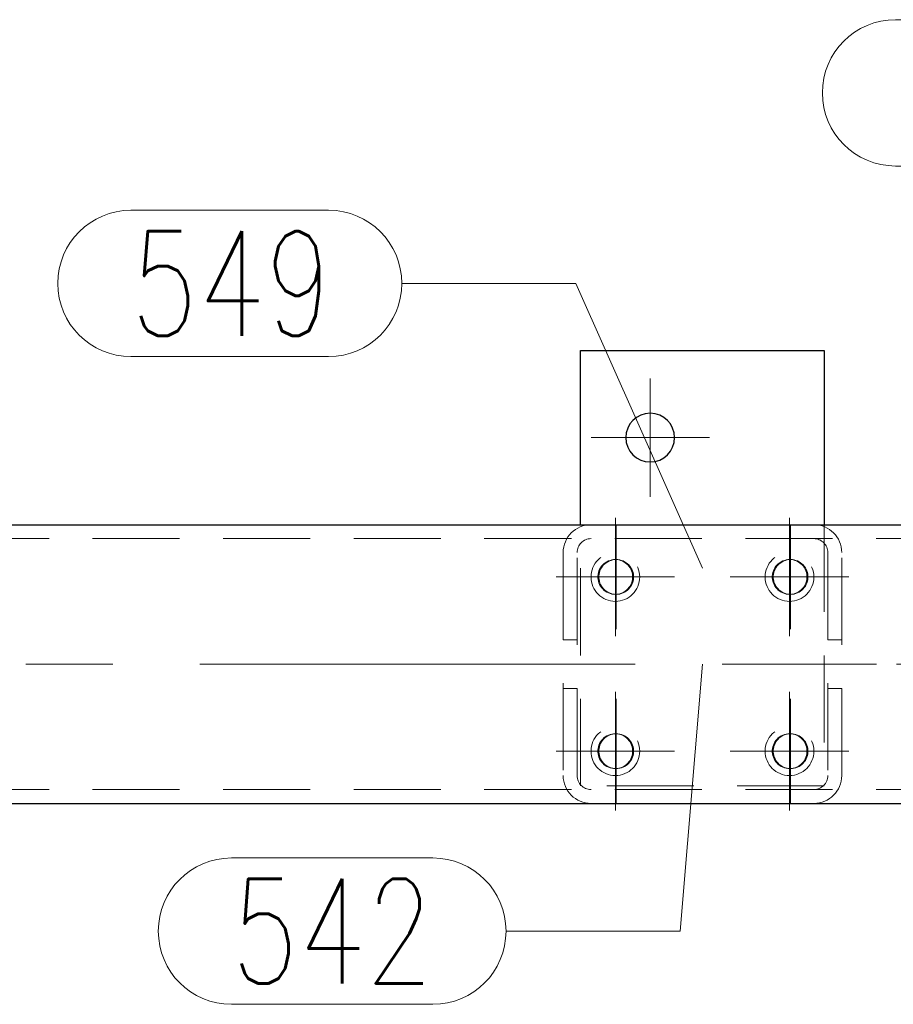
# Model space of a CAD drawing. Header units: millimetres. Extents: x -853 to -247, y 10927 to 11422.
# Tile 31 of 59: x -650 to -625, y 11115 to 11143. Entities that reach past the tile are written whole.
import ezdxf

# ---------------------------------------------------------------- set-up
doc = ezdxf.new("R2010")
doc.units = ezdxf.units.MM
doc.header["$LTSCALE"] = 10
doc.linetypes.add('HIDDEN', pattern=[0.375, 0.25, -0.125])
doc.linetypes.add('MITTE', pattern=[2, 1.25, -0.25, 0.25, -0.25])
for name, color, linetype, lineweight in [('PS_Bolt', 4, 'Continuous', 13), ('PS_Hidden', 2, 'HIDDEN', 9), ('PS_Mid', 5, 'MITTE', 15), ('PS_Pos', 1, 'Continuous', 15), ('PS_Shape', 161, 'Continuous', 30), ('PS_SOLID', 7, 'Continuous', 30)]:
    doc.layers.add(name, color=color, linetype=linetype, lineweight=lineweight)
doc.styles.add('simplex', font='simplex.shx', dxfattribs={"width": 0.75})

# ---------------------------------------------------------------- blocks, each defined once
blk = doc.blocks.new('*X234')
at = {"layer": 'PS_Hidden', "color": 2, "linetype": 'HIDDEN'}
for p, q in [((-633.772, 11121.203), (-633.772, 11128.703)), ((-626.772, 11128.703), (-626.772, 11121.203)), ((-779.036, 11128.303), (-606.305, 11128.303)), ((-634.272, 11127.903), (-634.272, 11121.503)), ((-633.872, 11121.503), (-633.872, 11127.903)), ((-626.672, 11127.903), (-626.672, 11121.503)), ((-626.272, 11121.503), (-626.272, 11127.903)), ((-633.17, 11127.509), (-633.199, 11127.468)), ((-633.171, 11127.468), (-633.142, 11127.509)), ((-633.137, 11127.548), (-633.17, 11127.509)), ((-633.142, 11127.509), (-633.109, 11127.548)), ((-633.101, 11127.582), (-633.137, 11127.548)), ((-633.109, 11127.548), (-633.073, 11127.582)), ((-633.061, 11127.613), (-633.101, 11127.582)), ((-633.073, 11127.582), (-633.033, 11127.613)), ((-633.018, 11127.64), (-633.061, 11127.613)), ((-633.033, 11127.613), (-632.99, 11127.64)), ((-632.972, 11127.663), (-633.018, 11127.64)), ((-632.99, 11127.64), (-632.945, 11127.663)), ((-632.925, 11127.68), (-632.972, 11127.663)), ((-632.945, 11127.663), (-632.897, 11127.68)), ((-632.876, 11127.693), (-632.925, 11127.68)), ((-632.897, 11127.68), (-632.848, 11127.693)), ((-632.826, 11127.7), (-632.876, 11127.693)), ((-632.848, 11127.693), (-632.798, 11127.7)), ((-632.776, 11127.703), (-632.826, 11127.7)), ((-632.798, 11127.7), (-632.748, 11127.703)), ((-632.725, 11127.7), (-632.776, 11127.703)), ((-632.776, 11127.703), (-632.748, 11127.703)), ((-632.748, 11127.703), (-632.697, 11127.7)), ((-632.675, 11127.693), (-632.725, 11127.7)), ((-632.697, 11127.7), (-632.647, 11127.693)), ((-632.626, 11127.68), (-632.675, 11127.693)), ((-632.647, 11127.693), (-632.599, 11127.68)), ((-632.579, 11127.663), (-632.626, 11127.68)), ((-632.599, 11127.68), (-632.551, 11127.663)), ((-632.534, 11127.64), (-632.579, 11127.663)), ((-632.551, 11127.663), (-632.506, 11127.64)), ((-632.491, 11127.613), (-632.534, 11127.64)), ((-632.506, 11127.64), (-632.463, 11127.613)), ((-632.451, 11127.582), (-632.491, 11127.613)), ((-632.463, 11127.613), (-632.423, 11127.582)), ((-632.414, 11127.548), (-632.451, 11127.582)), ((-632.423, 11127.582), (-632.386, 11127.548)), ((-632.381, 11127.509), (-632.414, 11127.548)), ((-632.386, 11127.548), (-632.353, 11127.509)), ((-632.352, 11127.468), (-632.381, 11127.509)), ((-632.353, 11127.509), (-632.325, 11127.468)), ((-628.163, 11127.509), (-628.192, 11127.468)), ((-628.164, 11127.468), (-628.135, 11127.509)), ((-628.13, 11127.548), (-628.163, 11127.509)), ((-628.135, 11127.509), (-628.102, 11127.548)), ((-628.093, 11127.582), (-628.13, 11127.548)), ((-628.102, 11127.548), (-628.065, 11127.582)), ((-628.053, 11127.613), (-628.093, 11127.582)), ((-628.065, 11127.582), (-628.025, 11127.613)), ((-628.011, 11127.64), (-628.053, 11127.613)), ((-628.025, 11127.613), (-627.983, 11127.64)), ((-627.965, 11127.663), (-628.011, 11127.64)), ((-627.983, 11127.64), (-627.937, 11127.663)), ((-627.918, 11127.68), (-627.965, 11127.663)), ((-627.937, 11127.663), (-627.89, 11127.68)), ((-627.869, 11127.693), (-627.918, 11127.68)), ((-627.89, 11127.68), (-627.841, 11127.693)), ((-627.819, 11127.7), (-627.869, 11127.693)), ((-627.841, 11127.693), (-627.791, 11127.7)), ((-627.768, 11127.703), (-627.819, 11127.7)), ((-627.791, 11127.7), (-627.741, 11127.703)), ((-627.718, 11127.7), (-627.768, 11127.703)), ((-627.768, 11127.703), (-627.741, 11127.703)), ((-627.741, 11127.703), (-627.69, 11127.7)), ((-627.668, 11127.693), (-627.718, 11127.7)), ((-627.69, 11127.7), (-627.64, 11127.693)), ((-627.619, 11127.68), (-627.668, 11127.693)), ((-627.64, 11127.693), (-627.591, 11127.68)), ((-627.572, 11127.663), (-627.619, 11127.68)), ((-627.591, 11127.68), (-627.544, 11127.663)), ((-627.526, 11127.64), (-627.572, 11127.663)), ((-627.544, 11127.663), (-627.498, 11127.64)), ((-627.484, 11127.613), (-627.526, 11127.64)), ((-627.498, 11127.64), (-627.456, 11127.613)), ((-627.444, 11127.582), (-627.484, 11127.613)), ((-627.456, 11127.613), (-627.416, 11127.582)), ((-627.407, 11127.548), (-627.444, 11127.582)), ((-627.416, 11127.582), (-627.379, 11127.548)), ((-627.374, 11127.509), (-627.407, 11127.548)), ((-627.379, 11127.548), (-627.346, 11127.509)), ((-627.345, 11127.468), (-627.374, 11127.509)), ((-627.346, 11127.509), (-627.317, 11127.468)), ((-633.269, 11127.279), (-633.274, 11127.228)), ((-633.274, 11127.228), (-633.274, 11127.178)), ((-633.259, 11127.328), (-633.269, 11127.279)), ((-633.244, 11127.377), (-633.259, 11127.328)), ((-633.246, 11127.228), (-633.241, 11127.279)), ((-633.246, 11127.178), (-633.246, 11127.228)), ((-633.224, 11127.423), (-633.244, 11127.377)), ((-633.241, 11127.279), (-633.231, 11127.328)), ((-633.231, 11127.328), (-633.216, 11127.377)), ((-633.199, 11127.468), (-633.224, 11127.423)), ((-633.216, 11127.377), (-633.196, 11127.423)), ((-633.196, 11127.423), (-633.171, 11127.468)), ((-632.328, 11127.423), (-632.352, 11127.468)), ((-632.308, 11127.377), (-632.328, 11127.423)), ((-632.325, 11127.468), (-632.3, 11127.423)), ((-632.293, 11127.328), (-632.308, 11127.377)), ((-632.3, 11127.423), (-632.28, 11127.377)), ((-632.283, 11127.279), (-632.293, 11127.328)), ((-632.278, 11127.228), (-632.283, 11127.279)), ((-632.28, 11127.377), (-632.265, 11127.328)), ((-632.278, 11127.178), (-632.278, 11127.228)), ((-632.265, 11127.328), (-632.255, 11127.279)), ((-632.255, 11127.279), (-632.25, 11127.228)), ((-632.25, 11127.228), (-632.25, 11127.178)), ((-628.261, 11127.279), (-628.267, 11127.228)), ((-628.267, 11127.228), (-628.267, 11127.178)), ((-628.251, 11127.328), (-628.261, 11127.279)), ((-628.236, 11127.377), (-628.251, 11127.328)), ((-628.239, 11127.228), (-628.234, 11127.279)), ((-628.239, 11127.178), (-628.239, 11127.228)), ((-628.216, 11127.423), (-628.236, 11127.377)), ((-628.234, 11127.279), (-628.223, 11127.328)), ((-628.223, 11127.328), (-628.208, 11127.377)), ((-628.192, 11127.468), (-628.216, 11127.423)), ((-628.208, 11127.377), (-628.188, 11127.423)), ((-628.188, 11127.423), (-628.164, 11127.468)), ((-627.321, 11127.423), (-627.345, 11127.468)), ((-627.301, 11127.377), (-627.321, 11127.423)), ((-627.317, 11127.468), (-627.293, 11127.423)), ((-627.286, 11127.328), (-627.301, 11127.377)), ((-627.293, 11127.423), (-627.273, 11127.377)), ((-627.275, 11127.279), (-627.286, 11127.328)), ((-627.27, 11127.228), (-627.275, 11127.279)), ((-627.273, 11127.377), (-627.258, 11127.328)), ((-627.27, 11127.178), (-627.27, 11127.228)), ((-627.258, 11127.328), (-627.247, 11127.279)), ((-627.247, 11127.279), (-627.242, 11127.228)), ((-627.242, 11127.228), (-627.242, 11127.178)), ((-633.274, 11127.178), (-633.269, 11127.127)), ((-633.269, 11127.127), (-633.259, 11127.078)), ((-633.259, 11127.078), (-633.244, 11127.029)), ((-633.241, 11127.127), (-633.246, 11127.178)), ((-633.244, 11127.029), (-633.224, 11126.983)), ((-633.231, 11127.078), (-633.241, 11127.127)), ((-633.216, 11127.029), (-633.231, 11127.078)), ((-633.224, 11126.983), (-633.199, 11126.939)), ((-633.196, 11126.983), (-633.216, 11127.029)), ((-633.199, 11126.939), (-633.17, 11126.897)), ((-633.171, 11126.939), (-633.196, 11126.983)), ((-633.142, 11126.897), (-633.171, 11126.939)), ((-632.381, 11126.897), (-632.352, 11126.939)), ((-632.325, 11126.939), (-632.353, 11126.897)), ((-632.352, 11126.939), (-632.328, 11126.983)), ((-632.328, 11126.983), (-632.308, 11127.029)), ((-632.3, 11126.983), (-632.325, 11126.939)), ((-632.308, 11127.029), (-632.293, 11127.078)), ((-632.28, 11127.029), (-632.3, 11126.983)), ((-632.293, 11127.078), (-632.283, 11127.127)), ((-632.283, 11127.127), (-632.278, 11127.178)), ((-632.265, 11127.078), (-632.28, 11127.029)), ((-632.255, 11127.127), (-632.265, 11127.078)), ((-632.25, 11127.178), (-632.255, 11127.127)), ((-628.267, 11127.178), (-628.261, 11127.127)), ((-628.261, 11127.127), (-628.251, 11127.078)), ((-628.251, 11127.078), (-628.236, 11127.029)), ((-628.234, 11127.127), (-628.239, 11127.178)), ((-628.236, 11127.029), (-628.216, 11126.983)), ((-628.223, 11127.078), (-628.234, 11127.127)), ((-628.208, 11127.029), (-628.223, 11127.078)), ((-628.216, 11126.983), (-628.192, 11126.939)), ((-628.188, 11126.983), (-628.208, 11127.029)), ((-628.192, 11126.939), (-628.163, 11126.897)), ((-628.164, 11126.939), (-628.188, 11126.983)), ((-628.135, 11126.897), (-628.164, 11126.939)), ((-627.374, 11126.897), (-627.345, 11126.939)), ((-627.317, 11126.939), (-627.346, 11126.897)), ((-627.345, 11126.939), (-627.321, 11126.983)), ((-627.321, 11126.983), (-627.301, 11127.029)), ((-627.293, 11126.983), (-627.317, 11126.939)), ((-627.301, 11127.029), (-627.286, 11127.078)), ((-627.273, 11127.029), (-627.293, 11126.983)), ((-627.286, 11127.078), (-627.275, 11127.127)), ((-627.275, 11127.127), (-627.27, 11127.178)), ((-627.258, 11127.078), (-627.273, 11127.029)), ((-627.247, 11127.127), (-627.258, 11127.078)), ((-627.242, 11127.178), (-627.247, 11127.127)), ((-633.17, 11126.897), (-633.137, 11126.859)), ((-633.109, 11126.859), (-633.142, 11126.897)), ((-633.137, 11126.859), (-633.101, 11126.824)), ((-633.073, 11126.824), (-633.109, 11126.859)), ((-633.101, 11126.824), (-633.061, 11126.793)), ((-633.033, 11126.793), (-633.073, 11126.824)), ((-633.061, 11126.793), (-633.018, 11126.766)), ((-632.99, 11126.766), (-633.033, 11126.793)), ((-633.018, 11126.766), (-632.972, 11126.744)), ((-632.945, 11126.744), (-632.99, 11126.766)), ((-632.972, 11126.744), (-632.925, 11126.726)), ((-632.897, 11126.726), (-632.945, 11126.744)), ((-632.925, 11126.726), (-632.876, 11126.713)), ((-632.848, 11126.713), (-632.897, 11126.726)), ((-632.876, 11126.713), (-632.826, 11126.706)), ((-632.798, 11126.706), (-632.848, 11126.713)), ((-632.826, 11126.706), (-632.776, 11126.703)), ((-632.748, 11126.703), (-632.798, 11126.706)), ((-632.776, 11126.703), (-632.725, 11126.706)), ((-632.776, 11126.703), (-632.748, 11126.703)), ((-632.697, 11126.706), (-632.748, 11126.703)), ((-632.725, 11126.706), (-632.675, 11126.713)), ((-632.647, 11126.713), (-632.697, 11126.706)), ((-632.675, 11126.713), (-632.626, 11126.726)), ((-632.599, 11126.726), (-632.647, 11126.713)), ((-632.626, 11126.726), (-632.579, 11126.744)), ((-632.551, 11126.744), (-632.599, 11126.726)), ((-632.579, 11126.744), (-632.534, 11126.766)), ((-632.506, 11126.766), (-632.551, 11126.744)), ((-632.534, 11126.766), (-632.491, 11126.793)), ((-632.463, 11126.793), (-632.506, 11126.766)), ((-632.491, 11126.793), (-632.451, 11126.824)), ((-632.423, 11126.824), (-632.463, 11126.793)), ((-632.451, 11126.824), (-632.414, 11126.859)), ((-632.386, 11126.859), (-632.423, 11126.824)), ((-632.414, 11126.859), (-632.381, 11126.897)), ((-632.353, 11126.897), (-632.386, 11126.859)), ((-628.163, 11126.897), (-628.13, 11126.859)), ((-628.102, 11126.859), (-628.135, 11126.897)), ((-628.13, 11126.859), (-628.093, 11126.824)), ((-628.065, 11126.824), (-628.102, 11126.859)), ((-628.093, 11126.824), (-628.053, 11126.793)), ((-628.025, 11126.793), (-628.065, 11126.824)), ((-628.053, 11126.793), (-628.011, 11126.766)), ((-627.983, 11126.766), (-628.025, 11126.793)), ((-628.011, 11126.766), (-627.965, 11126.744)), ((-627.937, 11126.744), (-627.983, 11126.766)), ((-627.965, 11126.744), (-627.918, 11126.726)), ((-627.89, 11126.726), (-627.937, 11126.744)), ((-627.918, 11126.726), (-627.869, 11126.713)), ((-627.841, 11126.713), (-627.89, 11126.726)), ((-627.869, 11126.713), (-627.819, 11126.706)), ((-627.791, 11126.706), (-627.841, 11126.713)), ((-627.819, 11126.706), (-627.768, 11126.703)), ((-627.741, 11126.703), (-627.791, 11126.706)), ((-627.768, 11126.703), (-627.718, 11126.706)), ((-627.768, 11126.703), (-627.741, 11126.703)), ((-627.69, 11126.706), (-627.741, 11126.703)), ((-627.718, 11126.706), (-627.668, 11126.713)), ((-627.64, 11126.713), (-627.69, 11126.706)), ((-627.668, 11126.713), (-627.619, 11126.726)), ((-627.591, 11126.726), (-627.64, 11126.713)), ((-627.619, 11126.726), (-627.572, 11126.744)), ((-627.544, 11126.744), (-627.591, 11126.726)), ((-627.572, 11126.744), (-627.526, 11126.766)), ((-627.498, 11126.766), (-627.544, 11126.744)), ((-627.526, 11126.766), (-627.484, 11126.793)), ((-627.456, 11126.793), (-627.498, 11126.766)), ((-627.484, 11126.793), (-627.444, 11126.824)), ((-627.416, 11126.824), (-627.456, 11126.793)), ((-627.444, 11126.824), (-627.407, 11126.859)), ((-627.379, 11126.859), (-627.416, 11126.824)), ((-627.407, 11126.859), (-627.374, 11126.897)), ((-627.346, 11126.897), (-627.379, 11126.859)), ((-633.872, 11125.403), (-634.272, 11125.403)), ((-626.672, 11125.403), (-626.272, 11125.403)), ((-633.872, 11124.003), (-634.272, 11124.003)), ((-626.672, 11124.003), (-626.272, 11124.003)), ((-632.925, 11122.68), (-632.972, 11122.663)), ((-632.945, 11122.663), (-632.897, 11122.68)), ((-632.876, 11122.693), (-632.925, 11122.68)), ((-632.897, 11122.68), (-632.848, 11122.693)), ((-632.826, 11122.7), (-632.876, 11122.693)), ((-632.848, 11122.693), (-632.798, 11122.7)), ((-632.776, 11122.703), (-632.826, 11122.7)), ((-632.798, 11122.7), (-632.748, 11122.703)), ((-632.725, 11122.7), (-632.776, 11122.703)), ((-632.776, 11122.703), (-632.748, 11122.703)), ((-632.748, 11122.703), (-632.697, 11122.7)), ((-632.675, 11122.693), (-632.725, 11122.7)), ((-632.697, 11122.7), (-632.647, 11122.693)), ((-632.626, 11122.68), (-632.675, 11122.693)), ((-632.647, 11122.693), (-632.599, 11122.68)), ((-632.579, 11122.663), (-632.626, 11122.68)), ((-632.599, 11122.68), (-632.551, 11122.663)), ((-627.918, 11122.68), (-627.965, 11122.663)), ((-627.937, 11122.663), (-627.89, 11122.68)), ((-627.869, 11122.693), (-627.918, 11122.68)), ((-627.89, 11122.68), (-627.841, 11122.693)), ((-627.819, 11122.7), (-627.869, 11122.693)), ((-627.841, 11122.693), (-627.791, 11122.7)), ((-627.768, 11122.703), (-627.819, 11122.7)), ((-627.791, 11122.7), (-627.741, 11122.703)), ((-627.718, 11122.7), (-627.768, 11122.703)), ((-627.768, 11122.703), (-627.741, 11122.703)), ((-627.741, 11122.703), (-627.69, 11122.7)), ((-627.668, 11122.693), (-627.718, 11122.7)), ((-627.69, 11122.7), (-627.64, 11122.693)), ((-627.619, 11122.68), (-627.668, 11122.693)), ((-627.64, 11122.693), (-627.591, 11122.68)), ((-627.572, 11122.663), (-627.619, 11122.68)), ((-627.591, 11122.68), (-627.544, 11122.663)), ((-633.224, 11122.423), (-633.244, 11122.377)), ((-633.199, 11122.468), (-633.224, 11122.423)), ((-633.216, 11122.377), (-633.196, 11122.423)), ((-633.17, 11122.509), (-633.199, 11122.468)), ((-633.196, 11122.423), (-633.171, 11122.468)), ((-633.171, 11122.468), (-633.142, 11122.509)), ((-633.137, 11122.548), (-633.17, 11122.509)), ((-633.142, 11122.509), (-633.109, 11122.548)), ((-633.101, 11122.582), (-633.137, 11122.548)), ((-633.109, 11122.548), (-633.073, 11122.582)), ((-633.061, 11122.613), (-633.101, 11122.582)), ((-633.073, 11122.582), (-633.033, 11122.613)), ((-633.018, 11122.64), (-633.061, 11122.613)), ((-633.033, 11122.613), (-632.99, 11122.64)), ((-632.972, 11122.663), (-633.018, 11122.64)), ((-632.99, 11122.64), (-632.945, 11122.663)), ((-632.534, 11122.64), (-632.579, 11122.663)), ((-632.551, 11122.663), (-632.506, 11122.64)), ((-632.491, 11122.613), (-632.534, 11122.64)), ((-632.506, 11122.64), (-632.463, 11122.613)), ((-632.451, 11122.582), (-632.491, 11122.613)), ((-632.463, 11122.613), (-632.423, 11122.582)), ((-632.414, 11122.548), (-632.451, 11122.582)), ((-632.423, 11122.582), (-632.386, 11122.548)), ((-632.381, 11122.509), (-632.414, 11122.548)), ((-632.386, 11122.548), (-632.353, 11122.509)), ((-632.352, 11122.468), (-632.381, 11122.509)), ((-632.353, 11122.509), (-632.325, 11122.468)), ((-632.328, 11122.423), (-632.352, 11122.468)), ((-632.308, 11122.377), (-632.328, 11122.423)), ((-632.325, 11122.468), (-632.3, 11122.423)), ((-632.3, 11122.423), (-632.28, 11122.377)), ((-628.216, 11122.423), (-628.236, 11122.377)), ((-628.192, 11122.468), (-628.216, 11122.423)), ((-628.208, 11122.377), (-628.188, 11122.423)), ((-628.163, 11122.509), (-628.192, 11122.468)), ((-628.188, 11122.423), (-628.164, 11122.468)), ((-628.164, 11122.468), (-628.135, 11122.509)), ((-628.13, 11122.548), (-628.163, 11122.509)), ((-628.135, 11122.509), (-628.102, 11122.548)), ((-628.093, 11122.582), (-628.13, 11122.548)), ((-628.102, 11122.548), (-628.065, 11122.582)), ((-628.053, 11122.613), (-628.093, 11122.582)), ((-628.065, 11122.582), (-628.025, 11122.613)), ((-628.011, 11122.64), (-628.053, 11122.613)), ((-628.025, 11122.613), (-627.983, 11122.64)), ((-627.965, 11122.663), (-628.011, 11122.64)), ((-627.983, 11122.64), (-627.937, 11122.663)), ((-627.526, 11122.64), (-627.572, 11122.663)), ((-627.544, 11122.663), (-627.498, 11122.64)), ((-627.484, 11122.613), (-627.526, 11122.64)), ((-627.498, 11122.64), (-627.456, 11122.613)), ((-627.444, 11122.582), (-627.484, 11122.613)), ((-627.456, 11122.613), (-627.416, 11122.582)), ((-627.407, 11122.548), (-627.444, 11122.582)), ((-627.416, 11122.582), (-627.379, 11122.548)), ((-627.374, 11122.509), (-627.407, 11122.548)), ((-627.379, 11122.548), (-627.346, 11122.509)), ((-627.345, 11122.468), (-627.374, 11122.509)), ((-627.346, 11122.509), (-627.317, 11122.468)), ((-627.321, 11122.423), (-627.345, 11122.468)), ((-627.301, 11122.377), (-627.321, 11122.423)), ((-627.317, 11122.468), (-627.293, 11122.423)), ((-627.293, 11122.423), (-627.273, 11122.377)), ((-633.269, 11122.279), (-633.274, 11122.228)), ((-633.274, 11122.228), (-633.274, 11122.178)), ((-633.274, 11122.178), (-633.269, 11122.127)), ((-633.259, 11122.328), (-633.269, 11122.279)), ((-633.269, 11122.127), (-633.259, 11122.078)), ((-633.244, 11122.377), (-633.259, 11122.328)), ((-633.246, 11122.228), (-633.241, 11122.279)), ((-633.246, 11122.178), (-633.246, 11122.228)), ((-633.241, 11122.127), (-633.246, 11122.178)), ((-633.241, 11122.279), (-633.231, 11122.328)), ((-633.231, 11122.078), (-633.241, 11122.127)), ((-633.231, 11122.328), (-633.216, 11122.377)), ((-632.293, 11122.328), (-632.308, 11122.377)), ((-632.283, 11122.279), (-632.293, 11122.328)), ((-632.293, 11122.078), (-632.283, 11122.127)), ((-632.278, 11122.228), (-632.283, 11122.279)), ((-632.283, 11122.127), (-632.278, 11122.178)), ((-632.28, 11122.377), (-632.265, 11122.328)), ((-632.278, 11122.178), (-632.278, 11122.228)), ((-632.265, 11122.328), (-632.255, 11122.279)), ((-632.255, 11122.127), (-632.265, 11122.078)), ((-632.255, 11122.279), (-632.25, 11122.228)), ((-632.25, 11122.178), (-632.255, 11122.127)), ((-632.25, 11122.228), (-632.25, 11122.178)), ((-628.261, 11122.279), (-628.267, 11122.228)), ((-628.267, 11122.228), (-628.267, 11122.178)), ((-628.267, 11122.178), (-628.261, 11122.127)), ((-628.251, 11122.328), (-628.261, 11122.279)), ((-628.261, 11122.127), (-628.251, 11122.078)), ((-628.236, 11122.377), (-628.251, 11122.328)), ((-628.239, 11122.228), (-628.234, 11122.279)), ((-628.239, 11122.178), (-628.239, 11122.228)), ((-628.234, 11122.127), (-628.239, 11122.178)), ((-628.234, 11122.279), (-628.223, 11122.328)), ((-628.223, 11122.078), (-628.234, 11122.127)), ((-628.223, 11122.328), (-628.208, 11122.377)), ((-627.286, 11122.328), (-627.301, 11122.377)), ((-627.275, 11122.279), (-627.286, 11122.328)), ((-627.286, 11122.078), (-627.275, 11122.127)), ((-627.27, 11122.228), (-627.275, 11122.279)), ((-627.275, 11122.127), (-627.27, 11122.178)), ((-627.273, 11122.377), (-627.258, 11122.328)), ((-627.27, 11122.178), (-627.27, 11122.228)), ((-627.258, 11122.328), (-627.247, 11122.279)), ((-627.247, 11122.127), (-627.258, 11122.078)), ((-627.247, 11122.279), (-627.242, 11122.228)), ((-627.242, 11122.178), (-627.247, 11122.127)), ((-627.242, 11122.228), (-627.242, 11122.178)), ((-633.259, 11122.078), (-633.244, 11122.029)), ((-633.244, 11122.029), (-633.224, 11121.983)), ((-633.216, 11122.029), (-633.231, 11122.078)), ((-633.224, 11121.983), (-633.199, 11121.939)), ((-633.196, 11121.983), (-633.216, 11122.029)), ((-633.199, 11121.939), (-633.17, 11121.897)), ((-633.171, 11121.939), (-633.196, 11121.983)), ((-633.142, 11121.897), (-633.171, 11121.939)), ((-633.17, 11121.897), (-633.137, 11121.859)), ((-633.109, 11121.859), (-633.142, 11121.897)), ((-633.137, 11121.859), (-633.101, 11121.824)), ((-633.073, 11121.824), (-633.109, 11121.859)), ((-633.101, 11121.824), (-633.061, 11121.793)), ((-633.033, 11121.793), (-633.073, 11121.824)), ((-632.491, 11121.793), (-632.451, 11121.824)), ((-632.423, 11121.824), (-632.463, 11121.793)), ((-632.451, 11121.824), (-632.414, 11121.859)), ((-632.386, 11121.859), (-632.423, 11121.824)), ((-632.414, 11121.859), (-632.381, 11121.897)), ((-632.353, 11121.897), (-632.386, 11121.859)), ((-632.381, 11121.897), (-632.352, 11121.939)), ((-632.325, 11121.939), (-632.353, 11121.897)), ((-632.352, 11121.939), (-632.328, 11121.983)), ((-632.328, 11121.983), (-632.308, 11122.029)), ((-632.3, 11121.983), (-632.325, 11121.939)), ((-632.308, 11122.029), (-632.293, 11122.078)), ((-632.28, 11122.029), (-632.3, 11121.983)), ((-632.265, 11122.078), (-632.28, 11122.029)), ((-628.251, 11122.078), (-628.236, 11122.029)), ((-628.236, 11122.029), (-628.216, 11121.983)), ((-628.208, 11122.029), (-628.223, 11122.078)), ((-628.216, 11121.983), (-628.192, 11121.939)), ((-628.188, 11121.983), (-628.208, 11122.029)), ((-628.192, 11121.939), (-628.163, 11121.897)), ((-628.164, 11121.939), (-628.188, 11121.983)), ((-628.135, 11121.897), (-628.164, 11121.939)), ((-628.163, 11121.897), (-628.13, 11121.859)), ((-628.102, 11121.859), (-628.135, 11121.897)), ((-628.13, 11121.859), (-628.093, 11121.824)), ((-628.065, 11121.824), (-628.102, 11121.859)), ((-628.093, 11121.824), (-628.053, 11121.793)), ((-628.025, 11121.793), (-628.065, 11121.824)), ((-627.484, 11121.793), (-627.444, 11121.824)), ((-627.416, 11121.824), (-627.456, 11121.793)), ((-627.444, 11121.824), (-627.407, 11121.859)), ((-627.379, 11121.859), (-627.416, 11121.824)), ((-627.407, 11121.859), (-627.374, 11121.897)), ((-627.346, 11121.897), (-627.379, 11121.859)), ((-627.374, 11121.897), (-627.345, 11121.939)), ((-627.317, 11121.939), (-627.346, 11121.897)), ((-627.345, 11121.939), (-627.321, 11121.983)), ((-627.321, 11121.983), (-627.301, 11122.029)), ((-627.293, 11121.983), (-627.317, 11121.939)), ((-627.301, 11122.029), (-627.286, 11122.078)), ((-627.273, 11122.029), (-627.293, 11121.983)), ((-627.258, 11122.078), (-627.273, 11122.029)), ((-633.061, 11121.793), (-633.018, 11121.766)), ((-632.99, 11121.766), (-633.033, 11121.793)), ((-633.018, 11121.766), (-632.972, 11121.744)), ((-632.945, 11121.744), (-632.99, 11121.766)), ((-632.972, 11121.744), (-632.925, 11121.726)), ((-632.897, 11121.726), (-632.945, 11121.744)), ((-632.925, 11121.726), (-632.876, 11121.713)), ((-632.848, 11121.713), (-632.897, 11121.726)), ((-632.876, 11121.713), (-632.826, 11121.706)), ((-632.798, 11121.706), (-632.848, 11121.713)), ((-632.826, 11121.706), (-632.776, 11121.703)), ((-632.748, 11121.703), (-632.798, 11121.706)), ((-632.776, 11121.703), (-632.725, 11121.706)), ((-632.776, 11121.703), (-632.748, 11121.703)), ((-632.697, 11121.706), (-632.748, 11121.703)), ((-632.725, 11121.706), (-632.675, 11121.713)), ((-632.647, 11121.713), (-632.697, 11121.706)), ((-632.675, 11121.713), (-632.626, 11121.726)), ((-632.599, 11121.726), (-632.647, 11121.713)), ((-632.626, 11121.726), (-632.579, 11121.744)), ((-632.551, 11121.744), (-632.599, 11121.726)), ((-632.579, 11121.744), (-632.534, 11121.766)), ((-632.506, 11121.766), (-632.551, 11121.744)), ((-632.534, 11121.766), (-632.491, 11121.793)), ((-632.463, 11121.793), (-632.506, 11121.766)), ((-628.053, 11121.793), (-628.011, 11121.766)), ((-627.983, 11121.766), (-628.025, 11121.793)), ((-628.011, 11121.766), (-627.965, 11121.744)), ((-627.937, 11121.744), (-627.983, 11121.766)), ((-627.965, 11121.744), (-627.918, 11121.726)), ((-627.89, 11121.726), (-627.937, 11121.744)), ((-627.918, 11121.726), (-627.869, 11121.713)), ((-627.841, 11121.713), (-627.89, 11121.726)), ((-627.869, 11121.713), (-627.819, 11121.706)), ((-627.791, 11121.706), (-627.841, 11121.713)), ((-627.819, 11121.706), (-627.768, 11121.703)), ((-627.741, 11121.703), (-627.791, 11121.706)), ((-627.768, 11121.703), (-627.718, 11121.706)), ((-627.768, 11121.703), (-627.741, 11121.703)), ((-627.69, 11121.706), (-627.741, 11121.703)), ((-627.718, 11121.706), (-627.668, 11121.713)), ((-627.64, 11121.713), (-627.69, 11121.706)), ((-627.668, 11121.713), (-627.619, 11121.726)), ((-627.591, 11121.726), (-627.64, 11121.713)), ((-627.619, 11121.726), (-627.572, 11121.744)), ((-627.544, 11121.744), (-627.591, 11121.726)), ((-627.572, 11121.744), (-627.526, 11121.766)), ((-627.498, 11121.766), (-627.544, 11121.744)), ((-627.526, 11121.766), (-627.484, 11121.793)), ((-627.456, 11121.793), (-627.498, 11121.766)), ((-779.036, 11121.103), (-606.305, 11121.103)), ((-626.772, 11121.203), (-633.772, 11121.203))]:
    blk.add_line(p, q, dxfattribs=at)
at = {"layer": 'PS_Hidden', "color": 2, "extrusion": (0, 0, -1)}
for centre in [(632.772, 11127.203), (627.772, 11127.203), (632.772, 11122.203), (627.772, 11122.203)]:
    blk.add_circle(centre, 0.7, dxfattribs=at)
at = {"layer": 'PS_Hidden'}
for centre, start, end in [((-633.472, 11127.903), 90, 180), ((-627.072, 11127.903), 0, 90), ((-633.472, 11121.503), 180, 270), ((-627.072, 11121.503), 270, 0)]:
    blk.add_arc(centre, 0.8, start, end, dxfattribs=at)
at = {"layer": 'PS_Hidden', "extrusion": (0, 0, -1)}
for centre, start, end in [((633.472, 11127.903), 0, 90), ((627.072, 11127.903), 90, 180), ((633.472, 11121.503), 270, 0), ((627.072, 11121.503), 180, 270)]:
    blk.add_arc(centre, 0.4, start, end, dxfattribs=at)
at = {"layer": 'PS_Mid', "color": 5, "linetype": 'MITTE'}
for p, q in [((-631.772, 11132.903), (-631.772, 11129.503)), ((-630.072, 11131.203), (-633.472, 11131.203)), ((-632.772, 11128.903), (-632.772, 11125.503)), ((-627.772, 11128.903), (-627.772, 11125.503)), ((-632.748, 11128.703), (-632.748, 11125.703)), ((-627.741, 11128.703), (-627.741, 11125.703)), ((-631.072, 11127.203), (-634.472, 11127.203)), ((-631.248, 11127.203), (-634.248, 11127.203)), ((-626.072, 11127.203), (-629.472, 11127.203)), ((-626.241, 11127.203), (-629.241, 11127.203)), ((-784.703, 11124.703), (-601.569, 11124.703)), ((-635.272, 11124.703), (-632.872, 11124.703)), ((-635.272, 11124.703), (-632.872, 11124.703)), ((-630.272, 11124.703), (-630.272, 11124.703)), ((-625.272, 11124.703), (-627.672, 11124.703)), ((-625.272, 11124.703), (-627.672, 11124.703)), ((-632.772, 11123.903), (-632.772, 11120.503)), ((-627.772, 11123.903), (-627.772, 11120.503)), ((-632.748, 11123.703), (-632.748, 11120.703)), ((-627.741, 11123.703), (-627.741, 11120.703)), ((-631.072, 11122.203), (-634.472, 11122.203)), ((-631.248, 11122.203), (-634.248, 11122.203)), ((-626.072, 11122.203), (-629.472, 11122.203)), ((-626.241, 11122.203), (-629.241, 11122.203))]:
    blk.add_line(p, q, dxfattribs=at)
at = {"layer": 'PS_SOLID', "color": 7, "linetype": 'Continuous'}
for p, q in [((-633.772, 11133.703), (-626.772, 11133.703)), ((-633.772, 11128.703), (-633.772, 11133.703)), ((-626.772, 11133.703), (-626.772, 11128.703)), ((-779.436, 11128.703), (-606.277, 11128.703)), ((-779.436, 11120.703), (-606.277, 11120.703))]:
    blk.add_line(p, q, dxfattribs=at)
at = {"layer": 'PS_SOLID', "color": 7, "extrusion": (0, 0, -1)}
blk.add_circle((631.772, 11131.203), 0.7, dxfattribs=at)
blk = doc.blocks.new('*X235')
at = {"color": 5, "linetype": 'Continuous'}
blk.add_line((-631.772, 11131.203), (-631.772, 11131.203), dxfattribs=at)
blk.add_line((-631.772, 11131.203), (-631.772, 11131.203), dxfattribs=at)
blk.add_line((-631.772, 11131.203), (-631.772, 11131.203), dxfattribs=at)
blk.add_line((-631.772, 11131.203), (-631.772, 11131.203), dxfattribs=at)
blk.add_line((-631.772, 11131.203), (-631.772, 11131.203), dxfattribs=at)
blk = doc.blocks.new('*X254')
at = {"color": 1}
for p, q in [((-624.728, 11143.198), (-618.943, 11143.198)), ((-616.843, 11141.098), (-611.843, 11141.098)), ((-609.549, 11138.553), (-611.843, 11141.098)), ((-624.728, 11138.998), (-618.943, 11138.998))]:
    blk.add_line(p, q, dxfattribs=at)
for centre, start, end in [((-624.728, 11141.098), 90, 270), ((-618.943, 11141.098), 270, 90)]:
    blk.add_arc(centre, 2.1, start, end, dxfattribs=at)
at = {"color": 30, "style": 'simplex', "width": 0.75}
blk.add_text('548', height=3, dxfattribs=at).set_placement((-624.728, 11139.598))
blk = doc.blocks.new('*X256')
at = {"color": 1}
for p, q in [((-646.685, 11137.728), (-641.006, 11137.728)), ((-638.906, 11135.628), (-633.906, 11135.628)), ((-630.272, 11127.453), (-633.906, 11135.628)), ((-646.685, 11133.528), (-641.006, 11133.528))]:
    blk.add_line(p, q, dxfattribs=at)
for centre, start, end in [((-646.685, 11135.628), 90, 270), ((-641.006, 11135.628), 270, 90)]:
    blk.add_arc(centre, 2.1, start, end, dxfattribs=at)
at = {"color": 30, "style": 'simplex', "width": 0.75}
blk.add_text('549', height=3, dxfattribs=at).set_placement((-646.685, 11134.128))
blk = doc.blocks.new('*X257')
at = {"color": 1}
for p, q in [((-630.272, 11124.703), (-630.912, 11117.037)), ((-643.798, 11119.137), (-638.012, 11119.137)), ((-635.912, 11117.037), (-630.912, 11117.037)), ((-643.798, 11114.937), (-638.012, 11114.937))]:
    blk.add_line(p, q, dxfattribs=at)
for centre, start, end in [((-643.798, 11117.037), 90, 270), ((-638.012, 11117.037), 270, 90)]:
    blk.add_arc(centre, 2.1, start, end, dxfattribs=at)
at = {"color": 30, "style": 'simplex', "width": 0.75}
blk.add_text('542', height=3, dxfattribs=at).set_placement((-643.798, 11115.537))

msp = doc.modelspace()

# ---------------------------------------------------------------- block references
at = {"layer": 'PS_Bolt', "color": 5}
msp.add_blockref('*X235', (0, 0), dxfattribs=at)
at = {"layer": 'PS_Pos'}
for name in ['*X254', '*X256', '*X257']:
    msp.add_blockref(name, (0, 0), dxfattribs=at)
at = {"layer": 'PS_Shape', "color": 31}
msp.add_blockref('*X234', (0, 0), dxfattribs=at)

doc.saveas('drawing.dxf')
